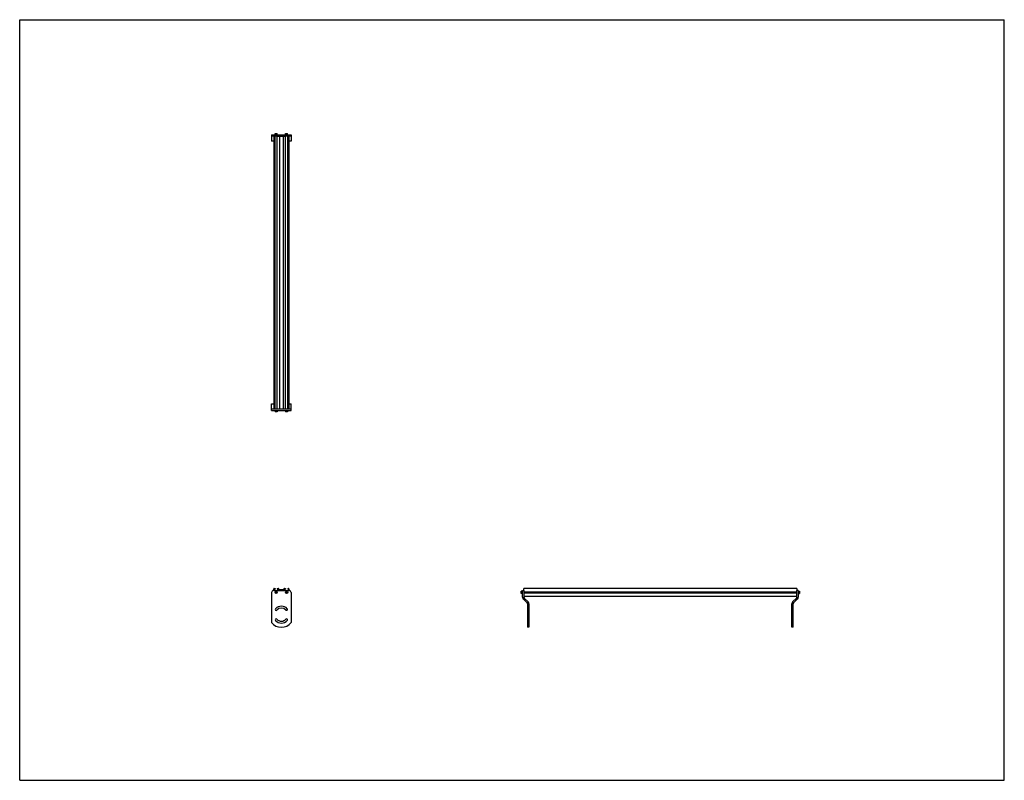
# Model space of a CAD drawing. Header units: inches. Extents: x 0 to 176, y 0 to 136.
import ezdxf

# ---------------------------------------------------------------- set-up
doc = ezdxf.new("R2010")
doc.units = ezdxf.units.IN
doc.header["$LTSCALE"] = 9.68
doc.header["$MEASUREMENT"] = 0
doc.layers.get('0').update_dxf_attribs({"linetype": 'CONTINUOUS'})
for name, color, linetype in [('300825M_BL2', 7, 'CONTINUOUS'), ('300825M_BL3', 7, 'CONTINUOUS'), ('708180P_BL0', 7, 'CONTINUOUS'), ('708180P_BL4', 7, 'CONTINUOUS'), ('708180P_BL5', 7, 'CONTINUOUS'), ('708180P_BL6', 7, 'CONTINUOUS'), ('710210_04879_BL1', 7, 'CONTINUOUS')]:
    doc.layers.add(name, color=color, linetype=linetype)

# ---------------------------------------------------------------- blocks, each defined once
blk = doc.blocks.new('708180P_BL0', base_point=(45.84, 49.78))
at = {"layer": '708180P_BL0', "color": 7, "linetype": 'CONTINUOUS'}
for p, q in [((45.65, 66.15), (45.65, 65.94)), ((46.03, 65.94), (45.65, 65.94)), ((45.65, 65.94), (45.68, 65.91)), ((46, 65.91), (45.68, 65.91)), ((46.03, 65.94), (46, 65.91)), ((46.03, 66.15), (46.03, 65.94)), ((45.78, 33.7), (45.73, 33.6)), ((45.73, 33.6), (45.78, 33.51)), ((45.9, 33.7), (45.78, 33.7)), ((45.78, 33.51), (45.9, 33.51)), ((45.96, 33.6), (45.9, 33.7)), ((45.9, 33.51), (45.96, 33.6))]:
    blk.add_line(p, q, dxfattribs=at)
for radius in [0.187, 0.163]:
    blk.add_circle((45.84, 33.6), radius, dxfattribs=at)
blk = doc.blocks.new('710210_04879_BL1', base_point=(92.17, 74.04))
at = {"layer": '710210_04879_BL1', "color": 7, "linetype": 'CONTINUOUS'}
for p, q in [((45.43, 115.19), (45.43, 66.4)), ((45.43, 115.19), (45.64, 115.19)), ((45.64, 66.4), (45.64, 115.19)), ((46.04, 66.4), (46.04, 115.19)), ((46.04, 115.19), (47.52, 115.19)), ((46.47, 115.19), (46.47, 66.4)), ((47.08, 115.19), (47.08, 66.4)), ((47.52, 66.4), (47.52, 115.19)), ((47.91, 66.4), (47.91, 115.19)), ((47.91, 115.19), (48.12, 115.19)), ((48.12, 115.19), (48.12, 66.4)), ((45.43, 66.4), (45.64, 66.4)), ((46.04, 66.4), (47.52, 66.4)), ((47.91, 66.4), (48.12, 66.4)), ((45.43, 33.94), (45.43, 34.26)), ((45.5, 34.32), (45.64, 34.32)), ((45.52, 33.94), (45.52, 34.2)), ((45.52, 34.2), (45.64, 34.2)), ((45.64, 34.32), (45.64, 34.2)), ((46.04, 34.32), (46.04, 34.2)), ((46.04, 34.32), (46.22, 34.32)), ((46.04, 34.2), (46.16, 34.2)), ((46.16, 34.2), (46.16, 33.94)), ((46.25, 33.94), (46.25, 34.19)), ((46.25, 34.19), (46.47, 33.94)), ((46.47, 34.07), (46.27, 34.3)), ((47.08, 34.07), (46.47, 34.07)), ((46.53, 33.94), (46.56, 33.98)), ((46.56, 33.98), (47, 33.98)), ((47, 33.98), (47.02, 33.94)), ((47.29, 34.3), (47.08, 34.07)), ((47.08, 33.94), (47.31, 34.19)), ((47.31, 34.19), (47.31, 33.94)), ((47.34, 34.32), (47.52, 34.32)), ((47.4, 33.94), (47.4, 34.2)), ((47.4, 34.2), (47.52, 34.2)), ((47.52, 34.32), (47.52, 34.2)), ((47.91, 34.32), (47.91, 34.2)), ((47.91, 34.32), (48.06, 34.32)), ((47.91, 34.2), (48.04, 34.2)), ((48.04, 34.2), (48.04, 33.94)), ((48.12, 34.26), (48.12, 33.94)), ((90.12, 33.94), (90.12, 34.32)), ((138.91, 34.32), (90.12, 34.32)), ((90.12, 33.73), (138.91, 33.73)), ((138.91, 33.48), (90.12, 33.48)), ((138.91, 34.32), (138.91, 33.94)), ((138.91, 32.88), (90.12, 32.88))]:
    blk.add_line(p, q, dxfattribs=at)
for centre, start, end in [((45.5, 34.26), 90, 180), ((46.22, 34.26), 41.6222, 90), ((47.34, 34.26), 90, 138.3778), ((48.06, 34.26), 0, 90)]:
    blk.add_arc(centre, 0.0625, start, end, dxfattribs=at)
blk = doc.blocks.new('300825M_BL2', base_point=(92.1, 71.4))
at = {"layer": '300825M_BL2', "color": 7, "linetype": 'CONTINUOUS'}
for p, q in [((45.03, 115.44), (45.03, 115.19)), ((45.03, 115.44), (48.53, 115.44)), ((48.53, 115.44), (48.53, 115.19)), ((139.16, 33.94), (138.91, 33.94)), ((139.16, 33.94), (139.16, 32.77)), ((139.02, 32.42), (138.34, 31.74)), ((138.27, 27.37), (138.27, 31.57)), ((138.02, 28.2), (138.27, 28.2)), ((138.27, 27.37), (138.02, 27.37))]:
    blk.add_line(p, q, dxfattribs=at)
at = {"layer": '300825M_BL2', "color": 3, "linetype": 'CONTINUOUS'}
for p, q in [((45.03, 115.19), (45.03, 114.29)), ((45.43, 115.19), (45.03, 115.19)), ((46.04, 115.19), (45.64, 115.19)), ((47.91, 115.19), (47.52, 115.19)), ((48.53, 115.19), (48.12, 115.19)), ((48.53, 115.19), (48.53, 114.29)), ((45.43, 114.29), (45.03, 114.29)), ((48.53, 114.29), (48.12, 114.29)), ((45.03, 33.57), (45.03, 28.2)), ((138.91, 32.77), (138.91, 33.94)), ((138.84, 32.59), (138.16, 31.92)), ((138.02, 27.37), (138.02, 31.57))]:
    blk.add_line(p, q, dxfattribs=at)
for centre, radius, start, end in [((138.52, 31.57), 0.5, 135, 180), ((138.66, 32.77), 0.253, 315, 360), ((47.72, 28.68), 0.17, 322.5637, 89.8328)]:
    blk.add_arc(centre, radius, start, end, dxfattribs=at)
at = {"layer": '300825M_BL2', "color": 7, "linetype": 'CONTINUOUS'}
for centre, radius, start, end in [((138.52, 31.57), 0.25, 135, 180), ((138.66, 32.77), 0.503, 315, 360)]:
    blk.add_arc(centre, radius, start, end, dxfattribs=at)
blk = doc.blocks.new('300825M_BL3', base_point=(68.02, 47.33))
at = {"layer": '300825M_BL3', "color": 3, "linetype": 'CONTINUOUS'}
for p, q in [((45.03, 67.29), (45.43, 67.29)), ((45.03, 66.4), (45.03, 67.29)), ((48.12, 67.29), (48.53, 67.29)), ((48.53, 66.4), (48.53, 67.29)), ((45.03, 66.4), (45.43, 66.4)), ((45.64, 66.4), (46.04, 66.4)), ((47.52, 66.4), (47.91, 66.4)), ((48.12, 66.4), (48.53, 66.4)), ((90.12, 33.94), (90.12, 32.77)), ((90.2, 32.59), (90.87, 31.92)), ((91.02, 31.57), (91.02, 27.37))]:
    blk.add_line(p, q, dxfattribs=at)
at = {"layer": '300825M_BL3', "color": 7, "linetype": 'CONTINUOUS'}
for p, q in [((45.03, 66.15), (45.03, 66.4)), ((45.03, 66.15), (48.53, 66.15)), ((48.53, 66.15), (48.53, 66.4)), ((45.03, 33.57), (45.03, 28.2)), ((45.4, 33.94), (48.15, 33.94)), ((48.53, 33.57), (48.53, 28.2)), ((89.87, 32.77), (89.87, 33.94)), ((89.87, 33.94), (90.12, 33.94)), ((90.02, 32.42), (90.69, 31.74)), ((90.77, 31.57), (90.77, 27.37)), ((91.02, 28.2), (90.77, 28.2)), ((91.02, 27.37), (90.77, 27.37))]:
    blk.add_line(p, q, dxfattribs=at)
for centre, radius, start, end in [((45.4, 33.57), 0.375, 90, 180), ((48.15, 33.57), 0.375, 0, 90), ((90.38, 32.77), 0.503, 180, 225), ((90.52, 31.57), 0.25, 0, 45), ((45.84, 30.56), 0.17, 135, 315), ((46.78, 29.62), 1.5, 45, 135), ((46.78, 29.62), 1.16, 45, 135), ((47.72, 30.56), 0.17, 225, 45), ((46.78, 29.62), 2.25, 218.9424, 321.0576), ((45.84, 28.68), 0.17, 45, 225), ((46.78, 29.62), 1.5, 225, 315), ((46.78, 29.62), 1.16, 225, 315), ((47.72, 28.68), 0.17, 315, 135)]:
    blk.add_arc(centre, radius, start, end, dxfattribs=at)
at = {"layer": '300825M_BL3', "color": 3, "linetype": 'CONTINUOUS'}
for centre, radius, start, end in [((90.38, 32.77), 0.253, 180, 225), ((90.52, 31.57), 0.5, 0, 45)]:
    blk.add_arc(centre, radius, start, end, dxfattribs=at)
blk = doc.blocks.new('708180P_BL4', base_point=(68.7, 49.78))
at = {"layer": '708180P_BL4', "color": 7, "linetype": 'CONTINUOUS'}
for p, q in [((47.53, 66.15), (47.53, 65.94)), ((47.9, 65.94), (47.53, 65.94)), ((47.53, 65.94), (47.55, 65.91)), ((47.88, 65.91), (47.55, 65.91)), ((47.9, 65.94), (47.88, 65.91)), ((47.9, 66.15), (47.9, 65.94)), ((47.66, 33.7), (47.6, 33.6)), ((47.6, 33.6), (47.66, 33.51)), ((47.77, 33.7), (47.66, 33.7)), ((47.66, 33.51), (47.77, 33.51)), ((47.83, 33.6), (47.77, 33.7)), ((47.77, 33.51), (47.83, 33.6)), ((89.66, 33.79), (89.64, 33.77)), ((89.64, 33.44), (89.64, 33.77)), ((89.66, 33.42), (89.64, 33.44)), ((89.66, 33.42), (89.66, 33.79)), ((89.87, 33.79), (89.66, 33.79)), ((89.87, 33.42), (89.66, 33.42))]:
    blk.add_line(p, q, dxfattribs=at)
for radius in [0.187, 0.163]:
    blk.add_circle((47.72, 33.6), radius, dxfattribs=at)
blk = doc.blocks.new('708180P_BL5', base_point=(45.84, 115.56))
at = {"layer": '708180P_BL5', "color": 7, "linetype": 'CONTINUOUS'}
for p, q in [((45.65, 115.65), (45.68, 115.67)), ((45.65, 115.44), (45.65, 115.65)), ((45.65, 115.65), (46.03, 115.65)), ((45.68, 115.67), (46, 115.67)), ((46.03, 115.65), (46, 115.67)), ((46.03, 115.44), (46.03, 115.65))]:
    blk.add_line(p, q, dxfattribs=at)
blk = doc.blocks.new('708180P_BL6', base_point=(93.46, 74.55))
at = {"layer": '708180P_BL6', "color": 7, "linetype": 'CONTINUOUS'}
for p, q in [((47.53, 115.65), (47.55, 115.67)), ((47.53, 115.44), (47.53, 115.65)), ((47.53, 115.65), (47.9, 115.65)), ((47.55, 115.67), (47.88, 115.67)), ((47.9, 115.65), (47.88, 115.67)), ((47.9, 115.44), (47.9, 115.65)), ((139.16, 33.79), (139.38, 33.79)), ((139.4, 33.77), (139.38, 33.79)), ((139.38, 33.79), (139.38, 33.42)), ((139.38, 33.42), (139.4, 33.44)), ((139.4, 33.77), (139.4, 33.44)), ((139.16, 33.42), (139.38, 33.42))]:
    blk.add_line(p, q, dxfattribs=at)

msp = doc.modelspace()

# ---------------------------------------------------------------- linework, layer by layer
at = {"color": 7, "linetype": 'CONTINUOUS'}
for p, q in [((0, 0), (0, 136)), ((0, 136), (176, 136)), ((176, 0), (176, 136)), ((0, 0), (176, 0))]:
    msp.add_line(p, q, dxfattribs=at)

# ---------------------------------------------------------------- block references
at = {"layer": '300825M_BL2'}
msp.add_blockref('300825M_BL2', (92.1, 71.4), dxfattribs=at)
at = {"layer": '300825M_BL3'}
msp.add_blockref('300825M_BL3', (68.02, 47.33), dxfattribs=at)
at = {"layer": '708180P_BL0'}
msp.add_blockref('708180P_BL0', (45.84, 49.78), dxfattribs=at)
at = {"layer": '708180P_BL4'}
msp.add_blockref('708180P_BL4', (68.7, 49.78), dxfattribs=at)
at = {"layer": '708180P_BL5'}
msp.add_blockref('708180P_BL5', (45.84, 115.56), dxfattribs=at)
at = {"layer": '708180P_BL6'}
msp.add_blockref('708180P_BL6', (93.46, 74.55), dxfattribs=at)
at = {"layer": '710210_04879_BL1'}
msp.add_blockref('710210_04879_BL1', (92.17, 74.04), dxfattribs=at)

doc.saveas('drawing.dxf')
